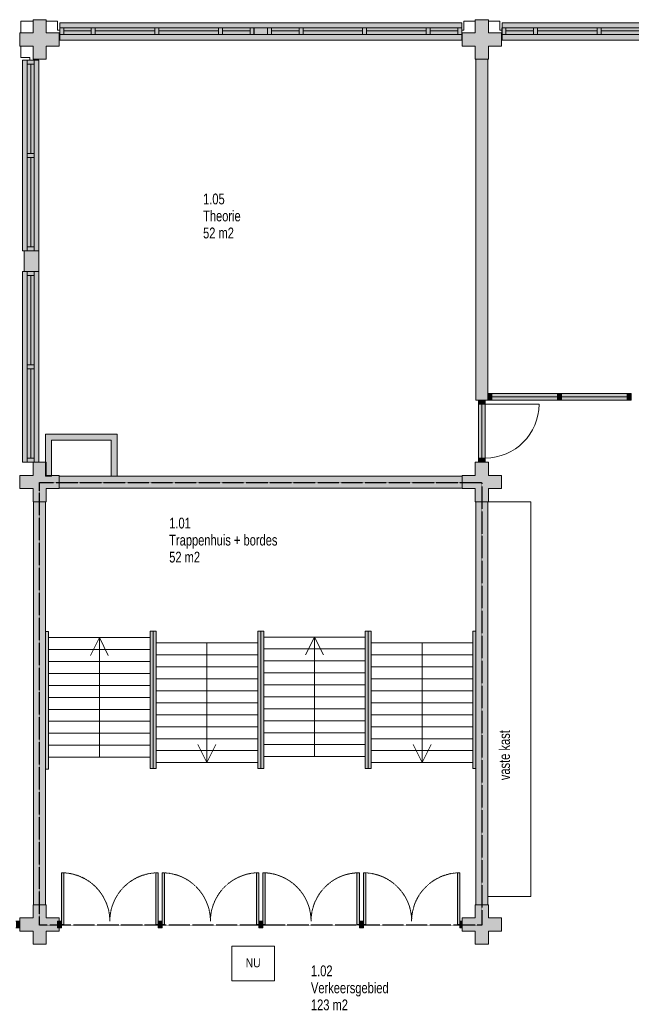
# Model space of a CAD drawing. Header units: millimetres. Extents: x 73705 to 433105, y 109410 to 279410.
# Tile 61 of 90: x 242948 to 253182, y 248032 to 264495. Entities that reach past the tile are written whole.
import ezdxf

# ---------------------------------------------------------------- set-up
doc = ezdxf.new("R2010")
doc.units = ezdxf.units.MM
doc.linetypes.add('brand  WBDBO 30 min', pattern=[11, 4, -1, 2, -1, 2, -1])
doc.linetypes.add('Overhead', pattern=[2.5, 1.5, -1])
for name, color, linetype, lineweight in [('A-DETL', 90, 'Continuous', 9), ('A-DETL-GENF', 92, 'Continuous', 9), ('A-DETL-THIN', 151, 'Continuous', 9), ('A-FLOR-OVHD', 1, 'Overhead', 9), ('G-ANNO-TEXT', 231, 'Continuous', 9)]:
    doc.layers.add(name, color=color, linetype=linetype, lineweight=lineweight)
doc.styles.add('Arial Narrow', font='ARIALN.TTF', dxfattribs={"width": 0.9, "height": 180})
doc.styles.add('Arial Narrow_B', font='ARIALN.TTF', dxfattribs={"width": 0.9, "height": 180})
doc.styles.add('Arial Narrow_B_1', font='ARIALN.TTF', dxfattribs={"height": 150})

msp = doc.modelspace()

# ---------------------------------------------------------------- hatches: boundary and pattern name
at = {"layer": 'A-DETL-GENF'}
for color, points in [(7, [(243391.1, 263835), (243391.1, 264055), (243611.1, 264055), (243611.1, 264275), (243391.1, 264275), (243391.1, 264495), (243171.1, 264495), (243171.1, 264275), (242951.1, 264275), (242951.1, 264055), (243171.1, 264055), (243171.1, 263835)]), (7, [(248752.6, 264155), (250344.7, 264155), (250344.7, 264441), (243618.4, 264441), (243618.4, 264155), (248751.9, 264155)]), (7, [(250581.1, 263835), (250791.1, 263835), (250791.1, 264055), (251011.1, 264055), (251011.1, 264275), (250791.1, 264275), (250791.1, 264495), (250571.1, 264495), (250571.1, 264275), (250351.1, 264275), (250351.1, 264055), (250571.1, 264055), (250571.1, 263835)]), (7, [(256152.6, 264155), (257744.7, 264155), (257744.7, 264441), (251018.4, 264441), (251018.4, 264155), (256151.9, 264155)]), (254, [(242995.1, 260630), (243270.7, 260630), (243270.7, 263820), (242995.1, 263820), (242995.1, 260697)]), (7, [(250738.1, 258133.1), (250781.1, 258133.1), (250781.1, 263835), (250581.1, 263835), (250581.1, 258133.1), (250624.1, 258133.1)]), (7, [(243270.7, 260285), (243270.7, 260630), (243025.1, 260630), (243025.1, 260285), (243189.1, 260285)]), (254, [(243189.1, 257095), (243270.7, 257095), (243270.7, 260285), (242995.1, 260285), (242995.1, 257095), (243171.1, 257095)]), (7, [(250791.1, 258133.1), (250848.1, 258133.1), (250848.1, 258247.1), (250781.1, 258247.1), (250781.1, 258133.1)]), (7, [(251948.1, 258133.1), (251948.1, 258247.1), (250848.1, 258247.1), (250848.1, 258133.1)]), (7, [(252015.1, 258133.1), (252015.1, 258247.1), (251948.1, 258247.1), (251948.1, 258133.1)]), (7, [(253114.6, 258133.1), (253114.6, 258247.1), (252015.1, 258247.1), (252015.1, 258133.1)]), (7, [(253181.6, 258133.1), (253181.6, 258247.1), (253114.6, 258247.1), (253114.6, 258133.1)]), (7, [(250738.1, 258066.1), (250738.1, 258133.1), (250624.1, 258133.1), (250624.1, 258066.1)]), (7, [(250738.1, 257166.1), (250738.1, 258066.1), (250624.1, 258066.1), (250624.1, 257166.1)]), (254, [(244581.1, 256865), (244581.1, 257565), (243381.1, 257565), (243381.1, 257095), (243391.1, 257095), (243391.1, 256875), (243481.1, 256875), (243481.1, 257465), (244481.1, 257465), (244481.1, 256865)]), (7, [(250738.1, 257099.1), (250738.1, 257166.1), (250624.1, 257166.1), (250624.1, 257099.1)]), (7, [(243181.1, 256435), (243391.1, 256435), (243391.1, 256655), (243611.1, 256655), (243611.1, 256875), (243481.1, 256875), (243481.1, 256864.5), (243381.1, 256865), (243381.1, 257095), (243171.1, 257095), (243171.1, 256875), (242951.1, 256875), (242951.1, 256655), (243171.1, 256655), (243171.1, 256435)]), (254, [(243401.6, 256864.5), (243481.1, 256864.5), (243481.1, 256875), (243391.1, 256875), (243391.1, 257095), (243381.1, 257095), (243381.1, 256864.5), (243391.1, 256864.5)]), (7, [(250791.1, 256435), (250791.1, 256655), (251011.1, 256655), (251011.1, 256875), (250791.1, 256875), (250791.1, 257095), (250571.1, 257095), (250571.1, 256875), (250351.1, 256875), (250351.1, 256655), (250571.1, 256655), (250571.1, 256435), (250781.1, 256435)]), (7, [(250351.1, 256664.5), (250351.1, 256864.5), (243611.1, 256864.5), (243611.1, 256664.5), (247222.5, 256664.5)]), (7, [(243381.1, 249695), (243381.1, 256435), (243181.1, 256435), (243181.1, 249695)]), (7, [(250781.1, 249695), (250781.1, 256435), (250581.1, 256435), (250581.1, 249695)]), (7, [(243381.1, 251963.1), (243431.1, 251963.1), (243431.1, 254263.1), (243381.1, 254263.1), (243381.1, 252957.6)]), (7, [(245131.1, 251973), (245181.1, 251973), (245181.1, 254273), (245131.1, 254273), (245131.1, 252957.6)]), (7, [(245231.1, 251973), (245231.1, 254273), (245181.1, 254273), (245181.1, 251973)]), (7, [(246931.1, 251973), (246981.1, 251973), (246981.1, 254273), (246931.1, 254273), (246931.1, 252957.6)]), (7, [(246981.1, 251973), (247031.1, 251973), (247031.1, 254273), (246981.1, 254273), (246981.1, 252957.6)]), (7, [(248781.1, 251973), (248781.1, 254273), (248731.1, 254273), (248731.1, 251973)]), (7, [(248831.1, 251973), (248831.1, 254273), (248781.1, 254273), (248781.1, 251973)]), (7, [(250571.1, 251973), (250581.1, 251973), (250581.1, 254273), (250531.1, 254273), (250531.1, 251973)]), (7, [(243688, 249365.5), (243688, 250230.7), (243648, 250230.7), (243648, 249365.5)]), (7, [(245264.3, 249365.5), (245264.3, 250230.7), (245224.3, 250230.7), (245224.3, 249365.5)]), (7, [(245331.3, 249365.5), (245371.3, 249365.5), (245371.3, 250230.7), (245331.3, 250230.7), (245331.3, 249475)]), (7, [(246947.6, 249365.5), (246947.6, 250230.7), (246907.6, 250230.7), (246907.6, 249365.5)]), (7, [(247054.6, 249365.5), (247054.6, 250230.7), (247014.6, 250230.7), (247014.6, 249365.5)]), (7, [(248630.9, 249365.5), (248630.9, 250230.7), (248590.9, 250230.7), (248590.9, 249365.5)]), (7, [(248737.9, 249365.5), (248737.9, 250230.7), (248697.9, 250230.7), (248697.9, 249365.5)]), (7, [(250314.2, 249365.5), (250314.2, 250230.7), (250274.2, 250230.7), (250274.2, 249365.5)]), (7, [(243391.1, 249035), (243391.1, 249255), (243611.1, 249255), (243611.1, 249308.5), (243581, 249308.5), (243581, 249422.5), (243611.1, 249422.5), (243611.1, 249475), (243391.1, 249475), (243391.1, 249695), (243171.1, 249695), (243171.1, 249475), (242951.1, 249475), (242951.1, 249255), (243171.1, 249255), (243171.1, 249035)]), (7, [(250791.1, 249035), (250791.1, 249255), (251011.1, 249255), (251011.1, 249475), (250791.1, 249475), (250791.1, 249695), (250571.1, 249695), (250571.1, 249475), (250351.1, 249475), (250351.1, 249255), (250571.1, 249255), (250571.1, 249035)]), (7, [(242951.1, 249308), (242951.1, 249422), (242884.1, 249422), (242884.1, 249308)]), (7, [(243611.1, 249308.5), (243611.1, 249422.5), (243581, 249422.5), (243581, 249308.5)]), (7, [(243648, 249308.5), (243648, 249422.5), (243611.1, 249422.5), (243611.1, 249308.5)]), (7, [(245264.3, 249308.5), (245331.3, 249308.5), (245331.3, 249422.5), (245264.3, 249422.5), (245264.3, 249365.5)]), (7, [(246947.6, 249308.5), (247014.6, 249308.5), (247014.6, 249422.5), (246947.6, 249422.5), (246947.6, 249365.5)]), (7, [(248630.9, 249308.5), (248697.9, 249308.5), (248697.9, 249422.5), (248630.9, 249422.5), (248630.9, 249365.5)]), (7, [(250314.2, 249308.5), (250351.1, 249308.5), (250351.1, 249422.5), (250314.2, 249422.5), (250314.2, 249365.5)])]:
    msp.add_hatch(color=color, dxfattribs=at).paths.add_polyline_path(points)

# ---------------------------------------------------------------- linework, layer by layer
at = {"layer": 'A-DETL'}
for p, q in [((242968.1, 264468), (242968.1, 264275)), ((242968.1, 264468), (243171.1, 264468)), ((243581.6, 264468), (243391.1, 264468)), ((243581.6, 264320), (243581.6, 264468)), ((243618.4, 264441), (243618.4, 264155)), ((250344.7, 264441), (243618.4, 264441)), ((250344.7, 264155), (250344.7, 264441)), ((250380.6, 264320), (250380.6, 264468)), ((250380.6, 264468), (250571.1, 264468)), ((250981.6, 264468), (250791.1, 264468)), ((250981.6, 264320), (250981.6, 264468)), ((251018.4, 264441), (251018.4, 264155)), ((257744.7, 264441), (251018.4, 264441)), ((243618.4, 264320), (243581.6, 264320)), ((243617.4, 264361), (243617.4, 264247)), ((243684.4, 264361), (243617.4, 264361)), ((243617.4, 264247), (243684.4, 264247)), ((243684.4, 264247), (243684.4, 264361)), ((243684.4, 264361), (243684.4, 264247)), ((244146.2, 264361), (243684.4, 264361)), ((243684.4, 264247), (244146.2, 264247)), ((244146.2, 264361), (244146.2, 264247)), ((244213.2, 264361), (244146.2, 264361)), ((244146.2, 264247), (244146.2, 264361)), ((244146.2, 264247), (244213.2, 264247)), ((244213.2, 264361), (244213.2, 264247)), ((245210.2, 264361), (244213.2, 264361)), ((244213.2, 264247), (244213.2, 264361)), ((244213.2, 264247), (245210.2, 264247)), ((245209.6, 264361), (245209.6, 264247)), ((245276.6, 264361), (245209.6, 264361)), ((245209.6, 264247), (245276.6, 264247)), ((245210.2, 264247), (245210.2, 264361)), ((245276.6, 264247), (245276.6, 264361)), ((245276.6, 264361), (245276.6, 264247)), ((246273.6, 264361), (245276.6, 264361)), ((245276.6, 264247), (246273.6, 264247)), ((246273.6, 264247), (246273.6, 264361)), ((246273.6, 264361), (246273.6, 264247)), ((246340.6, 264361), (246273.6, 264361)), ((246273.6, 264247), (246340.6, 264247)), ((246340.6, 264247), (246340.6, 264361)), ((246340.6, 264361), (246340.6, 264247)), ((246802.4, 264361), (246340.6, 264361)), ((246340.6, 264247), (246802.4, 264247)), ((246802.4, 264361), (246802.4, 264247)), ((246869.4, 264361), (246802.4, 264361)), ((246802.4, 264247), (246802.4, 264361)), ((246802.4, 264247), (246869.4, 264247)), ((246868.1, 264361), (246868.1, 264247)), ((247092.8, 264361), (246868.1, 264361)), ((246868.1, 264247), (247092.8, 264247)), ((246869.4, 264247), (246869.4, 264361)), ((247159.8, 264361), (247092.8, 264361)), ((247092.8, 264361), (247092.8, 264247)), ((247092.8, 264247), (247092.8, 264361)), ((247092.8, 264247), (247159.8, 264247)), ((247159.8, 264247), (247159.8, 264361)), ((247621.6, 264361), (247159.8, 264361)), ((247159.8, 264361), (247159.8, 264247)), ((247159.8, 264247), (247621.6, 264247)), ((247688.6, 264361), (247621.6, 264361)), ((247621.6, 264361), (247621.6, 264247)), ((247621.6, 264247), (247621.6, 264361)), ((247621.6, 264247), (247688.6, 264247)), ((248685.6, 264361), (247688.6, 264361)), ((247688.6, 264361), (247688.6, 264247)), ((247688.6, 264247), (247688.6, 264361)), ((247688.6, 264247), (248685.6, 264247)), ((248752.6, 264361), (248685.6, 264361)), ((248685.6, 264361), (248685.6, 264247)), ((248685.6, 264247), (248685.6, 264361)), ((248685.6, 264247), (248752.6, 264247)), ((249748.9, 264361), (248751.9, 264361)), ((248751.9, 264361), (248751.9, 264247)), ((248751.9, 264247), (249748.9, 264247)), ((248752.6, 264247), (248752.6, 264361)), ((249748.9, 264247), (249748.9, 264361)), ((249815.9, 264361), (249748.9, 264361)), ((249748.9, 264361), (249748.9, 264247)), ((249748.9, 264247), (249815.9, 264247)), ((249815.9, 264247), (249815.9, 264361)), ((250277.7, 264361), (249815.9, 264361)), ((249815.9, 264361), (249815.9, 264247)), ((249815.9, 264247), (250277.7, 264247)), ((250344.7, 264361), (250277.7, 264361)), ((250277.7, 264361), (250277.7, 264247)), ((250277.7, 264247), (250277.7, 264361)), ((250277.7, 264247), (250344.7, 264247)), ((250343.7, 264320), (250380.6, 264320)), ((250344.7, 264247), (250344.7, 264361)), ((251018.4, 264320), (250981.6, 264320)), ((251017.4, 264361), (251017.4, 264247)), ((251084.4, 264361), (251017.4, 264361)), ((251017.4, 264247), (251084.4, 264247)), ((251084.4, 264247), (251084.4, 264361)), ((251084.4, 264361), (251084.4, 264247)), ((251546.2, 264361), (251084.4, 264361)), ((251084.4, 264247), (251546.2, 264247)), ((251546.2, 264361), (251546.2, 264247)), ((251613.2, 264361), (251546.2, 264361)), ((251546.2, 264247), (251546.2, 264361)), ((251546.2, 264247), (251613.2, 264247)), ((251613.2, 264361), (251613.2, 264247)), ((252610.2, 264361), (251613.2, 264361)), ((251613.2, 264247), (251613.2, 264361)), ((251613.2, 264247), (252610.2, 264247)), ((252609.6, 264361), (252609.6, 264247)), ((252676.6, 264361), (252609.6, 264361)), ((252609.6, 264247), (252676.6, 264247)), ((252610.2, 264247), (252610.2, 264361)), ((252676.6, 264247), (252676.6, 264361)), ((252676.6, 264361), (252676.6, 264247)), ((253673.6, 264361), (252676.6, 264361)), ((252676.6, 264247), (253673.6, 264247)), ((243618.4, 264155), (250344.7, 264155)), ((251018.4, 264155), (257744.7, 264155)), ((242968.1, 263864.5), (242968.1, 264055)), ((243116.1, 263864.5), (242968.1, 263864.5)), ((242995.1, 263820), (242995.1, 260630)), ((243270.7, 263820), (242995.1, 263820)), ((243189.1, 263820), (243075.1, 263820)), ((243075.1, 263820), (243075.1, 263753)), ((243075.1, 263753), (243189.1, 263753)), ((243189.1, 263753), (243075.1, 263753)), ((243075.1, 263753), (243075.1, 262258.5)), ((243116.1, 263827.7), (243116.1, 263864.5)), ((243189.1, 263753), (243189.1, 263820)), ((243189.1, 262258.5), (243189.1, 263753)), ((243270.7, 260630), (243270.7, 263820)), ((243189.1, 262258.5), (243075.1, 262258.5)), ((243075.1, 262258.5), (243075.1, 262191.5)), ((243075.1, 262258.5), (243189.1, 262258.5)), ((243075.1, 262191.5), (243189.1, 262191.5)), ((243189.1, 262191.5), (243075.1, 262191.5)), ((243075.1, 262191.5), (243075.1, 260697)), ((243189.1, 262191.5), (243189.1, 262258.5)), ((243189.1, 260697), (243189.1, 262191.5)), ((242995.1, 260630), (243025.1, 260630)), ((243189.1, 260697), (243075.1, 260697)), ((243075.1, 260697), (243075.1, 260630)), ((243075.1, 260697), (243189.1, 260697)), ((243189.1, 260630), (243189.1, 260697)), ((242995.1, 260285), (242995.1, 257095)), ((243025.1, 260285), (242995.1, 260285)), ((243075.1, 260285), (243075.1, 260218)), ((243075.1, 260218), (243189.1, 260218)), ((243189.1, 260218), (243075.1, 260218)), ((243075.1, 260218), (243075.1, 258723.5)), ((243189.1, 260218), (243189.1, 260285)), ((243189.1, 258723.5), (243189.1, 260218)), ((243270.7, 257095), (243270.7, 260285)), ((243189.1, 258723.5), (243075.1, 258723.5)), ((243075.1, 258723.5), (243075.1, 258656.5)), ((243075.1, 258723.5), (243189.1, 258723.5)), ((243075.1, 258656.5), (243189.1, 258656.5)), ((243189.1, 258656.5), (243075.1, 258656.5)), ((243075.1, 258656.5), (243075.1, 257162)), ((243189.1, 258656.5), (243189.1, 258723.5)), ((243189.1, 257162), (243189.1, 258656.5)), ((243189.1, 257162), (243075.1, 257162)), ((243075.1, 257162), (243075.1, 257095)), ((243075.1, 257162), (243189.1, 257162)), ((243189.1, 257095), (243189.1, 257162)), ((242995.1, 257095), (243270.7, 257095)), ((243075.1, 257095), (243189.1, 257095)), ((245131.1, 254163.1), (243431.1, 254163.1)), ((244131.1, 253863.1), (244281.1, 254163.1)), ((244281.1, 254163.1), (244281.1, 252163.1)), ((244281.1, 254163.1), (244431.1, 253863.1)), ((246931.1, 254073), (245231.1, 254073)), ((246081.1, 252073), (246081.1, 254073)), ((248731.1, 254173), (247031.1, 254173)), ((247731.1, 253873), (247881.1, 254173)), ((247881.1, 254173), (247881.1, 252173)), ((247881.1, 254173), (248031.1, 253873)), ((250531.1, 254073), (248831.1, 254073)), ((249681.1, 252073), (249681.1, 254073)), ((245131.1, 253963.1), (243431.1, 253963.1)), ((246931.1, 253873), (245231.1, 253873)), ((248731.1, 253973), (247031.1, 253973)), ((250531.1, 253873), (248831.1, 253873)), ((245131.1, 253763.1), (243431.1, 253763.1)), ((248731.1, 253773), (247031.1, 253773)), ((245131.1, 253563.1), (243431.1, 253563.1)), ((246931.1, 253673), (245231.1, 253673)), ((248731.1, 253573), (247031.1, 253573)), ((250531.1, 253673), (248831.1, 253673)), ((246931.1, 253473), (245231.1, 253473)), ((250531.1, 253473), (248831.1, 253473)), ((245131.1, 253363.1), (243431.1, 253363.1)), ((246931.1, 253273), (245231.1, 253273)), ((248731.1, 253373), (247031.1, 253373)), ((250531.1, 253273), (248831.1, 253273)), ((245131.1, 253163.1), (243431.1, 253163.1)), ((246931.1, 253073), (245231.1, 253073)), ((248731.1, 253173), (247031.1, 253173)), ((250531.1, 253073), (248831.1, 253073)), ((245131.1, 252963.1), (243431.1, 252963.1)), ((248731.1, 252973), (247031.1, 252973)), ((245131.1, 252763.1), (243431.1, 252763.1)), ((246931.1, 252873), (245231.1, 252873)), ((248731.1, 252773), (247031.1, 252773)), ((250531.1, 252873), (248831.1, 252873)), ((245131.1, 252563.1), (243431.1, 252563.1)), ((246931.1, 252673), (245231.1, 252673)), ((248731.1, 252573), (247031.1, 252573)), ((250531.1, 252673), (248831.1, 252673)), ((246931.1, 252473), (245231.1, 252473)), ((250531.1, 252473), (248831.1, 252473)), ((245131.1, 252363.1), (243431.1, 252363.1)), ((246931.1, 252273), (245231.1, 252273)), ((246081.1, 252073), (245931.1, 252373)), ((246231.1, 252373), (246081.1, 252073)), ((248731.1, 252373), (247031.1, 252373)), ((250531.1, 252273), (248831.1, 252273)), ((249681.1, 252073), (249531.1, 252373)), ((249831.1, 252373), (249681.1, 252073)), ((245131.1, 252163.1), (243431.1, 252163.1)), ((246931.1, 252073), (245231.1, 252073)), ((248731.1, 252173), (247031.1, 252173)), ((250531.1, 252073), (248831.1, 252073)), ((246499.2, 249005.5), (247214, 249005.5)), ((246499.2, 248425.4), (246499.2, 249005.5)), ((247214, 249005.5), (247214, 248425.4)), ((247214, 248425.4), (246499.2, 248425.4))]:
    msp.add_line(p, q, dxfattribs=at)
at = {"layer": 'A-DETL', "linetype": 'brand  WBDBO 30 min', "lineweight": 30}
for p, q in [((243281.1, 256758), (250681.1, 256758)), ((243281.1, 249355), (243281.1, 256758)), ((250681.1, 256758), (250681.1, 249355)), ((250681.1, 249355), (243281.1, 249355))]:
    msp.add_line(p, q, dxfattribs=at)
at = {"layer": 'A-DETL-THIN'}
for p, q in [((243171.1, 264495), (243171.1, 264275)), ((243391.1, 264495), (243171.1, 264495)), ((243391.1, 264275), (243391.1, 264495)), ((250571.1, 264495), (250571.1, 264275)), ((250791.1, 264495), (250571.1, 264495)), ((250791.1, 264275), (250791.1, 264495)), ((243171.1, 264275), (242951.1, 264275)), ((242951.1, 264275), (242951.1, 264055)), ((243611.1, 264275), (243391.1, 264275)), ((243611.1, 264055), (243611.1, 264275)), ((243684.4, 264307), (244146.2, 264307)), ((244213.2, 264307), (245210.2, 264307)), ((245276.6, 264307), (246273.6, 264307)), ((246340.6, 264307), (246802.4, 264307)), ((247621.6, 264307), (247159.8, 264307)), ((248685.6, 264307), (247688.6, 264307)), ((249748.9, 264307), (248751.9, 264307)), ((250277.7, 264307), (249815.9, 264307)), ((250571.1, 264275), (250351.1, 264275)), ((250351.1, 264275), (250351.1, 264055)), ((251011.1, 264275), (250791.1, 264275)), ((251011.1, 264055), (251011.1, 264275)), ((251084.4, 264307), (251546.2, 264307)), ((251613.2, 264307), (252610.2, 264307)), ((252676.6, 264307), (253673.6, 264307)), ((242951.1, 264055), (243171.1, 264055)), ((243171.1, 264055), (243171.1, 263835)), ((243391.1, 263835), (243391.1, 264055)), ((243391.1, 264055), (243611.1, 264055)), ((250351.1, 264055), (250571.1, 264055)), ((250571.1, 264055), (250571.1, 263835)), ((250791.1, 263835), (250791.1, 264055)), ((250791.1, 264055), (251011.1, 264055)), ((243132.1, 262258.5), (243132.1, 263753)), ((243171.1, 263835), (243391.1, 263835)), ((250571.1, 263835), (250581.1, 263835)), ((250581.1, 263835), (250581.1, 258133.1)), ((250781.1, 263835), (250581.1, 263835)), ((250781.1, 263835), (250791.1, 263835)), ((250781.1, 258133.1), (250781.1, 263835)), ((243132.1, 260697), (243132.1, 262191.5)), ((243270.7, 260630), (243025.1, 260630)), ((243025.1, 260630), (243025.1, 260285)), ((243270.7, 260285), (243270.7, 260630)), ((243025.1, 260285), (243270.7, 260285)), ((243132.1, 258723.5), (243132.1, 260218)), ((243132.1, 257162), (243132.1, 258656.5)), ((250848.1, 258247.1), (250781.1, 258247.1)), ((250781.1, 258247.1), (250781.1, 258133.1)), ((250848.1, 258133.1), (250848.1, 258247.1)), ((251948.1, 258247.1), (250848.1, 258247.1)), ((250848.1, 258247.1), (250848.1, 258133.1)), ((251948.1, 258190.1), (250848.1, 258190.1)), ((252015.1, 258247.1), (251948.1, 258247.1)), ((251948.1, 258247.1), (251948.1, 258133.1)), ((251948.1, 258133.1), (251948.1, 258247.1)), ((252015.1, 258133.1), (252015.1, 258247.1)), ((253114.6, 258247.1), (252015.1, 258247.1)), ((252015.1, 258247.1), (252015.1, 258133.1)), ((253114.6, 258190.1), (252015.1, 258190.1)), ((253181.6, 258247.1), (253114.6, 258247.1)), ((253114.6, 258247.1), (253114.6, 258133.1)), ((253114.6, 258133.1), (253114.6, 258247.1)), ((253181.6, 258133.1), (253181.6, 258247.1)), ((250581.1, 258133.1), (250781.1, 258133.1)), ((250738.1, 258133.1), (250624.1, 258133.1)), ((250624.1, 258133.1), (250624.1, 258066.1)), ((250738.1, 258066.1), (250624.1, 258066.1)), ((250624.1, 258066.1), (250624.1, 257166.1)), ((250624.1, 258066.1), (250738.1, 258066.1)), ((250681.1, 258066.1), (250681.1, 257166.1)), ((250738.1, 258066.1), (250738.1, 258133.1)), ((250738.1, 257166.1), (250738.1, 258066.1)), ((250738.1, 258066.1), (251638.1, 258066.1)), ((250781.1, 258133.1), (250848.1, 258133.1)), ((250848.1, 258133.1), (251948.1, 258133.1)), ((251948.1, 258133.1), (252015.1, 258133.1)), ((252015.1, 258133.1), (253114.6, 258133.1)), ((253114.6, 258133.1), (253181.6, 258133.1)), ((244581.1, 257565), (243381.1, 257565)), ((243381.1, 257565), (243381.1, 256864.5)), ((244581.1, 256865), (244581.1, 257565)), ((243481.1, 256864.5), (243481.1, 257465)), ((243481.1, 257465), (244481.1, 257465)), ((244481.1, 257465), (244481.1, 256865)), ((250738.1, 257166.1), (250624.1, 257166.1)), ((250624.1, 257166.1), (250624.1, 257099.1)), ((250624.1, 257166.1), (250738.1, 257166.1)), ((250738.1, 257099.1), (250738.1, 257166.1)), ((243171.1, 257095), (243171.1, 256875)), ((243391.1, 257095), (243171.1, 257095)), ((243391.1, 256875), (243391.1, 257095)), ((250571.1, 257095), (250571.1, 256875)), ((250791.1, 257095), (250571.1, 257095)), ((250624.1, 257099.1), (250738.1, 257099.1)), ((250791.1, 256875), (250791.1, 257095)), ((243171.1, 256875), (242951.1, 256875)), ((242951.1, 256875), (242951.1, 256655)), ((243381.1, 256864.5), (243481.1, 256864.5)), ((243611.1, 256875), (243391.1, 256875)), ((243611.1, 256864.5), (243611.1, 256875)), ((250351.1, 256864.5), (243611.1, 256864.5)), ((243611.1, 256864.5), (243611.1, 256664.5)), ((244481.1, 256865), (244581.1, 256865)), ((250571.1, 256875), (250351.1, 256875)), ((250351.1, 256875), (250351.1, 256864.5)), ((250351.1, 256664.5), (250351.1, 256864.5)), ((251011.1, 256875), (250791.1, 256875)), ((251011.1, 256655), (251011.1, 256875)), ((242951.1, 256655), (243171.1, 256655)), ((243171.1, 256655), (243171.1, 256435)), ((243391.1, 256435), (243391.1, 256655)), ((243391.1, 256655), (243611.1, 256655)), ((243611.1, 256655), (243611.1, 256664.5)), ((243611.1, 256664.5), (250351.1, 256664.5)), ((250351.1, 256664.5), (250351.1, 256655)), ((250351.1, 256655), (250571.1, 256655)), ((250571.1, 256655), (250571.1, 256435)), ((250791.1, 256435), (250791.1, 256655)), ((250791.1, 256655), (251011.1, 256655)), ((243171.1, 256435), (243181.1, 256435)), ((243181.1, 256435), (243181.1, 249695)), ((243381.1, 256435), (243181.1, 256435)), ((243381.1, 256435), (243391.1, 256435)), ((243381.1, 249695), (243381.1, 256435)), ((250571.1, 256435), (250581.1, 256435)), ((250581.1, 256435), (250581.1, 249695)), ((250781.1, 256435), (250581.1, 256435)), ((251501.1, 256435.5), (250781.1, 256435.5)), ((250781.1, 256435), (250791.1, 256435)), ((250781.1, 249695), (250781.1, 256435)), ((251501.1, 249835.5), (251501.1, 256435.5)), ((243431.1, 254263.1), (243381.1, 254263.1)), ((243381.1, 254263.1), (243381.1, 251963.1)), ((243431.1, 251963.1), (243431.1, 254263.1)), ((245181.1, 254273), (245131.1, 254273)), ((245131.1, 254273), (245131.1, 251973)), ((245231.1, 254273), (245181.1, 254273)), ((245181.1, 254273), (245181.1, 251973)), ((245181.1, 251973), (245181.1, 254273)), ((245231.1, 251973), (245231.1, 254273)), ((246981.1, 254273), (246931.1, 254273)), ((246931.1, 254273), (246931.1, 251973)), ((247031.1, 254273), (246981.1, 254273)), ((246981.1, 254273), (246981.1, 251973)), ((246981.1, 251973), (246981.1, 254273)), ((247031.1, 251973), (247031.1, 254273)), ((248781.1, 254273), (248731.1, 254273)), ((248731.1, 254273), (248731.1, 251973)), ((248831.1, 254273), (248781.1, 254273)), ((248781.1, 254273), (248781.1, 251973)), ((248781.1, 251973), (248781.1, 254273)), ((248831.1, 251973), (248831.1, 254273)), ((250581.1, 254273), (250531.1, 254273)), ((250531.1, 254273), (250531.1, 251973)), ((250581.1, 251973), (250581.1, 254273)), ((243381.1, 251963.1), (243431.1, 251963.1)), ((245131.1, 251973), (245181.1, 251973)), ((245181.1, 251973), (245231.1, 251973)), ((246931.1, 251973), (246981.1, 251973)), ((246981.1, 251973), (247031.1, 251973)), ((248731.1, 251973), (248781.1, 251973)), ((248781.1, 251973), (248831.1, 251973)), ((250531.1, 251973), (250581.1, 251973)), ((243648, 250230.7), (243648, 249365.5)), ((243688, 250230.7), (243648, 250230.7)), ((243688, 249365.5), (243688, 250230.7)), ((245224.3, 250230.7), (245224.3, 249365.5)), ((245264.3, 250230.7), (245224.3, 250230.7)), ((245264.3, 249365.5), (245264.3, 250230.7)), ((245331.3, 250230.7), (245331.3, 249365.5)), ((245371.3, 250230.7), (245331.3, 250230.7)), ((245371.3, 249365.5), (245371.3, 250230.7)), ((246907.6, 250230.7), (246907.6, 249365.5)), ((246947.6, 250230.7), (246907.6, 250230.7)), ((246947.6, 249365.5), (246947.6, 250230.7)), ((247014.6, 250230.7), (247014.6, 249365.5)), ((247054.6, 250230.7), (247014.6, 250230.7)), ((247054.6, 249365.5), (247054.6, 250230.7)), ((248590.9, 250230.7), (248590.9, 249365.5)), ((248630.9, 250230.7), (248590.9, 250230.7)), ((248630.9, 249365.5), (248630.9, 250230.7)), ((248697.9, 250230.7), (248697.9, 249365.5)), ((248737.9, 250230.7), (248697.9, 250230.7)), ((248737.9, 249365.5), (248737.9, 250230.7)), ((250274.2, 250230.7), (250274.2, 249365.5)), ((250314.2, 250230.7), (250274.2, 250230.7)), ((250314.2, 249365.5), (250314.2, 250230.7)), ((250781.1, 249835.5), (251501.1, 249835.5)), ((243171.1, 249695), (243171.1, 249475)), ((243181.1, 249695), (243171.1, 249695)), ((243181.1, 249695), (243381.1, 249695)), ((243391.1, 249695), (243381.1, 249695)), ((243391.1, 249475), (243391.1, 249695)), ((250571.1, 249695), (250571.1, 249475)), ((250581.1, 249695), (250571.1, 249695)), ((250581.1, 249695), (250781.1, 249695)), ((250791.1, 249695), (250781.1, 249695)), ((250791.1, 249475), (250791.1, 249695)), ((242951.1, 249422), (242884.1, 249422)), ((243171.1, 249475), (242951.1, 249475)), ((242951.1, 249475), (242951.1, 249255)), ((242951.1, 249308), (242951.1, 249422)), ((243611.1, 249475), (243391.1, 249475)), ((243648, 249422.5), (243581, 249422.5)), ((243581, 249422.5), (243581, 249308.5)), ((243611.1, 249255), (243611.1, 249475)), ((243648, 249308.5), (243648, 249422.5)), ((245331.3, 249422.5), (245264.3, 249422.5)), ((245264.3, 249422.5), (245264.3, 249308.5)), ((245331.3, 249308.5), (245331.3, 249422.5)), ((247014.6, 249422.5), (246947.6, 249422.5)), ((246947.6, 249422.5), (246947.6, 249308.5)), ((247014.6, 249308.5), (247014.6, 249422.5)), ((248697.9, 249422.5), (248630.9, 249422.5)), ((248630.9, 249422.5), (248630.9, 249308.5)), ((248697.9, 249308.5), (248697.9, 249422.5)), ((250351.1, 249422.5), (250314.2, 249422.5)), ((250314.2, 249422.5), (250314.2, 249308.5)), ((250571.1, 249475), (250351.1, 249475)), ((250351.1, 249475), (250351.1, 249255)), ((250351.1, 249308.5), (250351.1, 249422.5)), ((251011.1, 249475), (250791.1, 249475)), ((251011.1, 249255), (251011.1, 249475)), ((242884.1, 249308), (242951.1, 249308)), ((243581, 249308.5), (243648, 249308.5)), ((243648, 249365.5), (243688, 249365.5)), ((245224.3, 249365.5), (245264.3, 249365.5)), ((245264.3, 249308.5), (245331.3, 249308.5)), ((245331.3, 249365.5), (245371.3, 249365.5)), ((246907.6, 249365.5), (246947.6, 249365.5)), ((246947.6, 249308.5), (247014.6, 249308.5)), ((247014.6, 249365.5), (247054.6, 249365.5)), ((248590.9, 249365.5), (248630.9, 249365.5)), ((248630.9, 249308.5), (248697.9, 249308.5)), ((248697.9, 249365.5), (248737.9, 249365.5)), ((250274.2, 249365.5), (250314.2, 249365.5)), ((250314.2, 249308.5), (250351.1, 249308.5)), ((242951.1, 249255), (243171.1, 249255)), ((243171.1, 249255), (243171.1, 249035)), ((243391.1, 249035), (243391.1, 249255)), ((243391.1, 249255), (243611.1, 249255)), ((250351.1, 249255), (250571.1, 249255)), ((250571.1, 249255), (250571.1, 249035)), ((250791.1, 249035), (250791.1, 249255)), ((250791.1, 249255), (251011.1, 249255)), ((243171.1, 249035), (243391.1, 249035)), ((250571.1, 249035), (250791.1, 249035))]:
    msp.add_line(p, q, dxfattribs=at)
msp.add_arc((250738.1, 258066.1), 900, 270, 0, dxfattribs=at)
at = {"layer": 'A-FLOR-OVHD'}
for centre, start, end in [((243648, 249422.5), 0, 87.16294), ((245264.3, 249422.5), 92.83706, 180), ((245331.3, 249422.5), 0, 87.16294), ((246947.6, 249422.5), 92.83706, 180), ((247014.6, 249422.5), 0, 87.16294), ((248630.9, 249422.5), 92.83706, 180), ((248697.9, 249422.5), 0, 87.16294), ((250314.2, 249422.5), 92.83706, 180)]:
    msp.add_arc(centre, 808.2, start, end, dxfattribs=at)

# ---------------------------------------------------------------- texts
at = {"layer": 'G-ANNO-TEXT', "color": 7, "char_height": 180, "attachment_point": 1}
for s, insert, width, style in [('1.05', (246016.6, 261587.4), 425.696, 'Arial Narrow_B'), ('Theorie', (246016.6, 261303), 750.38, 'Arial Narrow'), ('52 m2', (246016.6, 261018.6), 606.076, 'Arial Narrow'), ('1.01', (245449.8, 256167.8), 425.696, 'Arial Narrow_B'), ('Trappenhuis + bordes', (245449.8, 255883.4), 2142.911, 'Arial Narrow'), ('52 m2', (245449.8, 255599), 606.076, 'Arial Narrow'), ('1.02', (247821.3, 248680.9), 425.696, 'Arial Narrow_B'), ('Verkeersgebied', (247821.3, 248396.5), 1536.835, 'Arial Narrow'), ('123 m2', (247821.3, 248112.1), 728.734, 'Arial Narrow')]:
    msp.add_mtext(s, dxfattribs=dict(at, insert=insert, width=width, style=style))
at = {"layer": 'G-ANNO-TEXT', "color": 7, "insert": (250970, 251779), "char_height": 180, "width": 974.05, "attachment_point": 1, "rotation": 90, "style": 'Arial Narrow'}
msp.add_mtext('vaste kast', dxfattribs=at)
at = {"layer": 'G-ANNO-TEXT', "color": 92, "insert": (246730.7, 248799.9), "char_height": 150, "width": 304.641, "attachment_point": 1, "style": 'Arial Narrow_B_1'}
msp.add_mtext('NU', dxfattribs=at)

doc.saveas('drawing.dxf')
